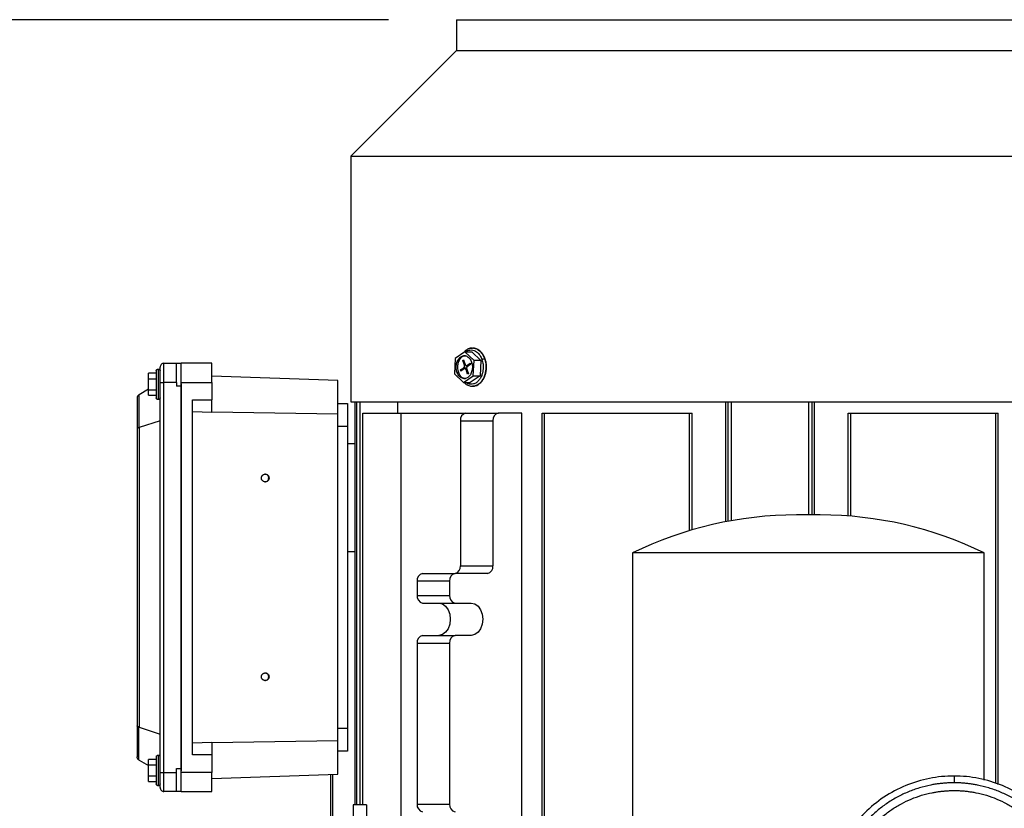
# Model space of a CAD drawing. Header units: inches. Extents: x 3 to 150, y 3 to 116.
# Tile 8 of 58: x 28 to 38, y 70 to 78. Entities that reach past the tile are written whole.
import ezdxf

# ---------------------------------------------------------------- set-up
doc = ezdxf.new("R2010")
doc.units = ezdxf.units.IN
doc.header["$LTSCALE"] = 14
doc.header["$MEASUREMENT"] = 0
doc.layers.add('DIMENSIONS', color=140, linetype='Continuous', lineweight=25)
doc.styles.add('SLDTEXTSTYLE0', font='TXT', dxfattribs={"width": 0.7})
doc.dimstyles.new('SLDDIMSTYLE1', dxfattribs={"dimtxt": 1.189453, "dimasz": 1.82, "dimexe": 0, "dimexo": 0.0625, "dimgap": 0.297363, "dimtad": 0, "dimtih": 1, "dimtoh": 1, "dimrnd": 1e-09, "dimzin": 12, "dimdsep": 46, "dimtxsty": 'SLDTEXTSTYLE0', "dimsah": 1, "dimcen": 0.09, "dimadec": 0, "dimazin": 3, "dimtfac": 1, "dimtofl": 0, "dimtmove": 0, "dimatfit": 3, "dimfxl": 0, "dimfrac": 2, "dimtolj": 1, "dimtzin": 12, "dimarcsym": 0})

# ---------------------------------------------------------------- blocks, each defined once
blk = doc.blocks.new('_D_1')
at = {"layer": 'DIMENSIONS'}
for p, q in [((31.469, 78.21), (20.635, 78.21)), ((22.385, 78.21), (22.385, 67.413)), ((20.123, 65.257), (19.724, 65.257)), ((19.724, 65.257), (19.724, 63.366)), ((24.647, 65.257), (25.047, 65.257)), ((25.047, 65.257), (25.047, 63.366)), ((19.724, 63.366), (20.123, 63.366)), ((25.047, 63.366), (24.647, 63.366)), ((22.385, 50.625), (22.385, 63.1)), ((27.197, 50.625), (20.635, 50.625))]:
    blk.add_line(p, q, dxfattribs=at)
for points in [[(22.385, 78.21), (22.105, 76.39), (22.665, 76.39)], [(22.385, 50.625), (22.665, 52.445), (22.105, 52.445)]]:
    blk.add_solid(points, dxfattribs=at)
at = {"layer": 'DIMENSIONS', "char_height": 1.1667, "attachment_point": 1, "style": 'SLDTEXTSTYLE0'}
for s, insert in [('27.59', (20.123, 67.027)), ('700.7', (20.123, 64.87))]:
    blk.add_mtext(s, dxfattribs=dict(at, insert=insert))

msp = doc.modelspace()

# ---------------------------------------------------------------- linework, layer by layer
for p, q in [((32.169, 78.21), (32.169, 77.893)), ((32.169, 78.21), (38.626, 78.21)), ((32.169, 77.893), (31.082, 76.806)), ((32.169, 77.893), (38.626, 77.893)), ((31.082, 76.806), (31.082, 74.273)), ((31.082, 76.806), (39.712, 76.806)), ((32.155, 74.72), (32.148, 74.561)), ((32.256, 74.79), (32.155, 74.72)), ((32.234, 74.699), (32.242, 74.705)), ((32.251, 74.652), (32.234, 74.699)), ((32.242, 74.705), (32.259, 74.657)), ((32.256, 74.79), (32.326, 74.79)), ((32.35, 74.701), (32.256, 74.79)), ((32.326, 74.79), (32.419, 74.701)), ((32.342, 74.543), (32.35, 74.701)), ((32.419, 74.701), (32.35, 74.701)), ((32.419, 74.701), (32.412, 74.543)), ((29.157, 74.671), (29.287, 74.671)), ((29.287, 74.671), (29.334, 74.671)), ((29.649, 74.671), (29.334, 74.671)), ((32.211, 74.602), (32.245, 74.625)), ((32.215, 74.591), (32.211, 74.602)), ((32.23, 74.602), (32.211, 74.602)), ((32.248, 74.615), (32.215, 74.591)), ((32.245, 74.625), (32.274, 74.625)), ((32.261, 74.652), (32.251, 74.652)), ((32.273, 74.617), (32.254, 74.617)), ((32.283, 74.558), (32.267, 74.606)), ((32.271, 74.646), (32.293, 74.646)), ((32.274, 74.611), (32.291, 74.563)), ((32.277, 74.648), (32.311, 74.671)), ((32.296, 74.648), (32.277, 74.648)), ((32.315, 74.661), (32.281, 74.637)), ((32.311, 74.671), (32.315, 74.661)), ((29, 74.511), (29, 74.568)), ((29.078, 74.568), (29, 74.568)), ((29, 74.397), (29, 74.511)), ((29, 74.511), (29.078, 74.511)), ((30.949, 74.494), (29.649, 74.539)), ((30.949, 74.146), (30.949, 74.494)), ((32.148, 74.561), (32.241, 74.473)), ((32.174, 74.579), (32.188, 74.579)), ((32.241, 74.473), (32.342, 74.543)), ((32.291, 74.563), (32.283, 74.558)), ((32.412, 74.543), (32.311, 74.473)), ((32.342, 74.543), (32.412, 74.543)), ((29, 74.405), (28.901, 74.347)), ((29, 74.397), (29.078, 74.397)), ((29, 74.341), (29, 74.397)), ((29.118, 70.458), (29.118, 74.474)), ((29.157, 70.458), (29.157, 74.474)), ((29.287, 74.474), (29.157, 74.474)), ((29.287, 74.474), (29.287, 74.434)), ((29.334, 74.434), (29.287, 74.434)), ((29.334, 70.458), (29.334, 74.474)), ((29.334, 74.474), (29.649, 74.474)), ((29.334, 74.46), (29.334, 74.434)), ((29.334, 74.434), (29.334, 70.497)), ((29.649, 74.474), (29.649, 74.295)), ((32.241, 74.473), (32.311, 74.473)), ((32.335, 74.435), (32.347, 74.437)), ((28.882, 74.313), (28.882, 73.994)), ((28.9, 74.346), (28.9, 74.007)), ((29, 74.341), (29.078, 74.341)), ((29.452, 70.637), (29.452, 74.295)), ((29.452, 74.295), (29.649, 74.295)), ((29.649, 74.164), (29.649, 74.295)), ((30.949, 74.257), (31.047, 74.257)), ((31.082, 74.273), (39.712, 74.273)), ((31.123, 74.273), (31.123, 70.122)), ((31.142, 70.122), (31.142, 74.273)), ((31.179, 70.122), (31.179, 74.273)), ((31.566, 74.159), (31.566, 74.273)), ((34.941, 73.04), (34.941, 74.273)), ((34.964, 73.044), (34.964, 74.273)), ((35, 73.051), (35, 74.273)), ((35.795, 73.11), (35.795, 74.273)), ((35.83, 73.11), (35.83, 74.273)), ((35.854, 73.11), (35.854, 74.273)), ((29.649, 74.164), (29.452, 74.17)), ((30.949, 74.146), (29.649, 74.167)), ((30.949, 70.786), (30.949, 74.146)), ((31.204, 70.122), (31.204, 74.159)), ((31.204, 74.159), (31.599, 74.159)), ((31.599, 67.761), (31.599, 74.159)), ((31.599, 74.159), (32.266, 74.159)), ((32.266, 74.159), (32.6, 74.159)), ((32.841, 74.159), (32.6, 74.159)), ((32.841, 67.761), (32.841, 74.159)), ((33.05, 67.761), (33.05, 74.159)), ((33.05, 74.159), (33.076, 74.159)), ((33.076, 67.761), (33.076, 74.159)), ((33.076, 74.159), (34.568, 74.159)), ((34.568, 72.948), (34.568, 74.159)), ((34.568, 74.159), (34.594, 74.159)), ((34.594, 72.956), (34.594, 74.159)), ((36.201, 73.099), (36.201, 74.159)), ((36.201, 74.159), (36.227, 74.159)), ((36.227, 73.097), (36.227, 74.159)), ((36.227, 74.159), (37.719, 74.159)), ((37.719, 70.342), (37.719, 74.159)), ((37.719, 74.159), (37.745, 74.159)), ((37.745, 70.334), (37.745, 74.159)), ((28.882, 73.994), (28.882, 70.938)), ((28.9, 74.007), (28.901, 74.008)), ((29.118, 74.08), (28.901, 74.008)), ((28.901, 74.008), (28.901, 70.924)), ((31.047, 74.021), (30.949, 74.021)), ((31.047, 74.021), (31.047, 70.911)), ((32.21, 74.08), (32.544, 74.08)), ((32.21, 74.08), (32.21, 72.586)), ((32.544, 74.08), (32.544, 72.586)), ((31.047, 73.846), (31.123, 73.846)), ((30.236, 73.49), (30.239, 73.49)), ((35.912, 73.11), (35.67, 73.11)), ((31.047, 72.732), (31.123, 72.732)), ((33.98, 72.718), (33.98, 68)), ((37.601, 72.718), (33.98, 72.718)), ((37.601, 70.378), (37.601, 72.718)), ((32.21, 72.586), (32.544, 72.586)), ((31.82, 72.507), (32.154, 72.507)), ((32.488, 72.507), (32.154, 72.507)), ((31.764, 72.429), (32.098, 72.429)), ((31.764, 72.429), (31.764, 72.281)), ((32.098, 72.429), (32.098, 72.281)), ((31.764, 72.281), (32.098, 72.281)), ((31.82, 72.202), (32.154, 72.202)), ((32.154, 72.202), (32.321, 72.202)), ((31.82, 71.868), (32.154, 71.868)), ((32.321, 71.868), (32.154, 71.868)), ((31.764, 71.789), (32.098, 71.789)), ((31.764, 71.789), (31.764, 70.131)), ((32.098, 71.789), (32.098, 70.131)), ((30.236, 71.442), (30.239, 71.442)), ((28.882, 70.938), (28.882, 70.619)), ((28.9, 70.585), (28.9, 70.925)), ((28.901, 70.924), (29.118, 70.852)), ((31.047, 70.911), (30.949, 70.911)), ((29.452, 70.762), (29.649, 70.768)), ((29.649, 70.765), (30.949, 70.786)), ((29.649, 70.768), (29.649, 70.637)), ((30.949, 70.438), (30.949, 70.786)), ((31.047, 70.675), (30.949, 70.675)), ((28.901, 70.585), (29, 70.527)), ((29, 70.535), (29, 70.591)), ((29.078, 70.591), (29, 70.591)), ((29.649, 70.637), (29.452, 70.637)), ((29.649, 70.637), (29.649, 70.458)), ((29, 70.421), (29, 70.535)), ((29, 70.535), (29.078, 70.535)), ((29.157, 70.458), (29.287, 70.458)), ((29.287, 70.458), (29.287, 70.497)), ((29.287, 70.497), (29.334, 70.497)), ((29.334, 70.497), (29.334, 70.472)), ((29.649, 70.458), (29.334, 70.458)), ((29.649, 70.393), (30.949, 70.438)), ((30.873, 70.436), (30.873, 69.719)), ((30.896, 69.73), (30.896, 70.437)), ((29, 70.364), (29, 70.421)), ((29, 70.421), (29.078, 70.421)), ((29, 70.364), (29.078, 70.364)), ((29.287, 70.261), (29.157, 70.261)), ((29.334, 70.261), (29.287, 70.261)), ((29.334, 70.261), (29.649, 70.261)), ((31.244, 70.122), (31.106, 70.122)), ((31.764, 70.131), (32.098, 70.131))]:
    msp.add_line(p, q)
at = {"flags": 128}
for points in [[(31.987, 72.202), (32.024, 72.194), (32.057, 72.17), (32.083, 72.133), (32.1, 72.087), (32.105, 72.035), (32.1, 71.983), (32.083, 71.937), (32.057, 71.9), (32.024, 71.876), (31.987, 71.868)], [(32.321, 72.202), (32.358, 72.194), (32.391, 72.17), (32.417, 72.133), (32.434, 72.087), (32.439, 72.035), (32.434, 71.983), (32.417, 71.937), (32.391, 71.9), (32.358, 71.876), (32.321, 71.868)]]:
    msp.add_lwpolyline(points, dxfattribs=at)
for centre, radius, start, end in [((32.279, 74.09), 0.0703, 101.4218, 188.0495), ((32.613, 74.09), 0.0703, 101.4218, 188.0495), ((35.67, 69.264), 3.845, 90, 116.0669), ((35.912, 69.264), 3.845, 63.9331, 90), ((32.14, 72.576), 0.0703, 281.4218, 8.0495), ((32.474, 72.576), 0.0703, 281.4218, 8.0495), ((31.834, 72.438), 0.0703, 101.4218, 188.0495), ((32.168, 72.438), 0.0703, 101.4218, 188.0495), ((31.834, 72.271), 0.0703, 171.9505, 258.5782), ((32.168, 72.271), 0.0703, 171.9505, 258.5782), ((31.834, 71.799), 0.0703, 101.4218, 188.0495), ((32.168, 71.799), 0.0703, 101.4218, 188.0495), ((31.834, 70.121), 0.0703, 171.9505, 258.5782), ((32.168, 70.121), 0.0703, 171.9505, 258.5782)]:
    msp.add_arc(centre, radius, start, end)
for points, knots in [([(32.329, 74.827), (32.325, 74.827), (32.309, 74.828), (32.282, 74.818), (32.263, 74.803), (32.254, 74.796)], [0, 0, 0, 0, 0.1469852, 0.6007278, 1, 1, 1, 1]), ([(32.329, 74.827), (32.325, 74.827), (32.309, 74.828), (32.282, 74.818), (32.263, 74.803), (32.254, 74.796)], [0, 0, 0, 0, 0.146985, 0.600728, 1, 1, 1, 1]), ([(32.263, 74.79), (32.263, 74.79), (32.272, 74.798), (32.292, 74.806), (32.322, 74.81), (32.35, 74.804), (32.381, 74.787), (32.411, 74.756), (32.425, 74.724), (32.431, 74.709)], [0, 0, 0, 0, 0.002017, 0.160127, 0.313515, 0.458255, 0.591699, 0.819728, 1, 1, 1, 1]), ([(32.297, 74.821), (32.299, 74.822), (32.31, 74.827), (32.321, 74.827), (32.329, 74.827)], [0, 0, 0, 0, 0.207612, 1, 1, 1, 1]), ([(32.329, 74.827), (32.332, 74.828), (32.345, 74.83), (32.368, 74.823), (32.402, 74.805), (32.435, 74.77), (32.451, 74.734), (32.457, 74.718)], [0, 0, 0, 0, 0.049288, 0.249738, 0.434544, 0.750341, 1, 1, 1, 1]), ([(32.463, 74.715), (32.458, 74.727), (32.449, 74.754), (32.424, 74.787), (32.392, 74.813), (32.363, 74.826), (32.346, 74.826), (32.341, 74.826)], [0, 0, 0, 0, 0.189262, 0.43362, 0.677752, 0.918505, 1, 1, 1, 1]), ([(32.174, 74.579), (32.169, 74.593), (32.166, 74.608), (32.165, 74.639), (32.166, 74.655), (32.173, 74.684), (32.179, 74.698), (32.193, 74.721), (32.202, 74.731), (32.222, 74.744), (32.233, 74.748), (32.254, 74.75), (32.265, 74.748), (32.286, 74.738), (32.296, 74.73), (32.312, 74.71), (32.319, 74.697), (32.324, 74.683)], [0, 0, 0, 0, 0.125, 0.125, 0.25, 0.25, 0.375, 0.375, 0.5, 0.5, 0.625, 0.625, 0.75, 0.75, 0.875, 0.875, 1, 1, 1, 1]), ([(32.263, 74.748), (32.261, 74.749), (32.248, 74.751), (32.225, 74.739), (32.198, 74.712), (32.182, 74.671), (32.177, 74.623), (32.184, 74.594), (32.188, 74.579)], [0, 0, 0, 0, 0.031044, 0.224836, 0.418627, 0.612418, 0.806209, 1, 1, 1, 1]), ([(32.431, 74.709), (32.435, 74.694), (32.445, 74.658), (32.444, 74.606), (32.435, 74.561), (32.421, 74.526), (32.4, 74.495), (32.374, 74.471), (32.345, 74.456), (32.315, 74.453), (32.287, 74.458), (32.271, 74.468), (32.263, 74.473)], [0, 0, 0, 0, 0.114191, 0.258632, 0.343159, 0.434843, 0.532004, 0.632156, 0.732308, 0.829469, 0.921153, 1, 1, 1, 1]), ([(32.457, 74.718), (32.462, 74.701), (32.473, 74.661), (32.472, 74.604), (32.461, 74.554), (32.446, 74.514), (32.423, 74.48), (32.394, 74.453), (32.364, 74.437), (32.344, 74.436), (32.335, 74.435)], [0, 0, 0, 0, 0.141187, 0.319776, 0.424287, 0.537645, 0.657777, 0.781606, 0.905435, 1, 1, 1, 1]), ([(32.431, 74.709), (32.432, 74.71), (32.434, 74.711), (32.439, 74.714), (32.441, 74.715), (32.446, 74.716), (32.449, 74.717), (32.454, 74.718), (32.456, 74.718), (32.457, 74.718)], [0, 0, 0, 0, 0.25, 0.25, 0.5, 0.5, 0.75, 0.75, 1, 1, 1, 1]), ([(32.457, 74.718), (32.459, 74.718), (32.461, 74.718), (32.463, 74.717), (32.463, 74.716), (32.463, 74.716)], [0, 0, 0, 0, 0.492321, 0.757346, 1, 1, 1, 1]), ([(32.477, 74.631), (32.477, 74.64), (32.476, 74.665), (32.472, 74.695), (32.464, 74.712), (32.463, 74.715)], [0, 0, 0, 0, 0.30282, 0.872664, 1, 1, 1, 1]), ([(29.078, 74.592), (29.078, 74.594), (29.079, 74.597), (29.081, 74.602), (29.082, 74.604), (29.086, 74.608), (29.088, 74.609), (29.093, 74.611), (29.096, 74.612), (29.098, 74.612)], [0, 0, 0, 0, 0.25, 0.25, 0.5, 0.5, 0.75, 0.75, 1, 1, 1, 1]), ([(29.078, 74.592), (29.078, 74.592), (29.078, 74.591), (29.078, 74.582), (29.078, 74.575), (29.078, 74.559), (29.078, 74.552), (29.078, 74.537), (29.078, 74.529), (29.078, 74.509), (29.078, 74.499), (29.078, 74.477), (29.078, 74.466), (29.078, 74.443), (29.078, 74.431), (29.078, 74.409), (29.078, 74.399), (29.078, 74.38), (29.078, 74.371), (29.078, 74.356), (29.078, 74.349), (29.078, 74.333), (29.078, 74.326), (29.078, 74.318), (29.078, 74.316), (29.078, 74.316)], [0, 0, 0, 0, 0.125, 0.125, 0.25, 0.25, 0.3125, 0.3125, 0.375, 0.375, 0.4375, 0.4375, 0.5, 0.5, 0.5625, 0.5625, 0.625, 0.625, 0.6875, 0.6875, 0.75, 0.75, 0.875, 0.875, 1, 1, 1, 1]), ([(29.098, 74.612), (29.098, 74.612), (29.098, 74.61), (29.098, 74.601), (29.098, 74.593), (29.098, 74.574), (29.098, 74.566), (29.098, 74.549), (29.098, 74.539), (29.098, 74.517), (29.098, 74.505), (29.098, 74.48), (29.098, 74.467), (29.098, 74.441), (29.098, 74.428), (29.098, 74.403), (29.098, 74.391), (29.098, 74.369), (29.098, 74.359), (29.098, 74.342), (29.098, 74.334), (29.098, 74.316), (29.098, 74.308), (29.098, 74.298), (29.098, 74.297), (29.098, 74.297)], [0, 0, 0, 0, 0.125, 0.125, 0.25, 0.25, 0.3125, 0.3125, 0.375, 0.375, 0.4375, 0.4375, 0.5, 0.5, 0.5625, 0.5625, 0.625, 0.625, 0.6875, 0.6875, 0.75, 0.75, 0.875, 0.875, 1, 1, 1, 1]), ([(29.098, 74.612), (29.1, 74.612), (29.103, 74.611), (29.108, 74.609), (29.11, 74.608), (29.114, 74.604), (29.116, 74.602), (29.117, 74.597), (29.118, 74.594), (29.118, 74.592)], [0, 0, 0, 0, 0.25, 0.25, 0.5, 0.5, 0.75, 0.75, 1, 1, 1, 1]), ([(29.157, 74.671), (29.153, 74.671), (29.148, 74.67), (29.138, 74.666), (29.133, 74.663), (29.126, 74.655), (29.123, 74.651), (29.119, 74.641), (29.118, 74.636), (29.118, 74.631)], [0, 0, 0, 0, 0.25, 0.25, 0.5, 0.5, 0.75, 0.75, 1, 1, 1, 1]), ([(29.118, 74.474), (29.118, 74.476), (29.118, 74.481), (29.118, 74.489), (29.118, 74.496), (29.118, 74.503), (29.118, 74.511), (29.118, 74.518), (29.118, 74.525), (29.118, 74.534), (29.118, 74.546), (29.118, 74.56), (29.118, 74.573), (29.118, 74.585), (29.118, 74.596), (29.118, 74.606), (29.118, 74.614), (29.118, 74.62), (29.118, 74.625), (29.118, 74.629), (29.118, 74.631), (29.118, 74.631), (29.118, 74.631)], [0, 0, 0, 0, 0.030224, 0.060252, 0.09015, 0.119985, 0.149824, 0.179737, 0.209788, 0.240046, 0.304279, 0.36867, 0.434267, 0.500031, 0.565627, 0.631392, 0.695618, 0.760017, 0.820249, 0.879964, 0.939701, 1, 1, 1, 1]), ([(29.157, 74.474), (29.157, 74.497), (29.157, 74.522), (29.157, 74.558), (29.157, 74.57), (29.157, 74.593), (29.157, 74.603), (29.157, 74.623), (29.157, 74.631), (29.157, 74.646), (29.157, 74.652), (29.157, 74.666), (29.157, 74.671), (29.157, 74.671)], [0, 0, 0, 0, 0.25, 0.25, 0.375, 0.375, 0.5, 0.5, 0.625, 0.625, 0.75, 0.75, 1, 1, 1, 1]), ([(29.287, 74.474), (29.287, 74.5), (29.287, 74.525), (29.287, 74.573), (29.287, 74.595), (29.287, 74.631), (29.287, 74.646), (29.287, 74.666), (29.287, 74.671), (29.287, 74.671)], [0, 0, 0, 0, 0.25, 0.25, 0.5, 0.5, 0.75, 0.75, 1, 1, 1, 1]), ([(29.334, 74.474), (29.334, 74.476), (29.334, 74.482), (29.334, 74.489), (29.334, 74.497), (29.334, 74.505), (29.334, 74.516), (29.334, 74.531), (29.334, 74.549), (29.334, 74.567), (29.334, 74.589), (29.334, 74.614), (29.334, 74.634), (29.334, 74.648), (29.334, 74.656), (29.334, 74.663), (29.334, 74.667), (29.334, 74.669), (29.334, 74.67), (29.334, 74.671), (29.334, 74.671)], [0, 0, 0, 0, 0.025042, 0.050031, 0.075006, 0.100007, 0.125071, 0.18755, 0.2501, 0.31258, 0.375129, 0.500007, 0.624885, 0.687364, 0.749914, 0.812393, 0.874943, 0.916643, 0.958269, 1, 1, 1, 1]), ([(29.649, 74.474), (29.649, 74.5), (29.649, 74.525), (29.649, 74.573), (29.649, 74.595), (29.649, 74.631), (29.649, 74.646), (29.649, 74.666), (29.649, 74.671), (29.649, 74.671)], [0, 0, 0, 0, 0.25, 0.25, 0.5, 0.5, 0.75, 0.75, 1, 1, 1, 1]), ([(32.324, 74.683), (32.329, 74.669), (32.331, 74.654), (32.333, 74.623), (32.331, 74.608), (32.324, 74.579), (32.319, 74.565), (32.304, 74.542), (32.295, 74.532), (32.276, 74.518), (32.265, 74.514), (32.243, 74.512), (32.232, 74.515), (32.211, 74.525), (32.202, 74.532), (32.185, 74.553), (32.179, 74.565), (32.174, 74.579)], [0, 0, 0, 0, 0.125, 0.125, 0.25, 0.25, 0.375, 0.375, 0.5, 0.5, 0.625, 0.625, 0.75, 0.75, 0.875, 0.875, 1, 1, 1, 1]), ([(32.245, 74.625), (32.245, 74.626), (32.246, 74.627), (32.248, 74.628), (32.249, 74.63), (32.251, 74.633), (32.252, 74.637), (32.252, 74.64), (32.252, 74.644), (32.252, 74.648), (32.251, 74.651), (32.251, 74.652)], [0, 0, 0, 0, 0.083469, 0.166375, 0.25016, 0.374777, 0.500105, 0.624721, 0.750049, 0.874847, 1, 1, 1, 1]), ([(32.267, 74.606), (32.267, 74.607), (32.266, 74.608), (32.265, 74.61), (32.263, 74.612), (32.261, 74.614), (32.259, 74.616), (32.256, 74.617), (32.254, 74.617), (32.251, 74.616), (32.249, 74.615), (32.248, 74.615)], [0, 0, 0, 0, 0.083469, 0.166375, 0.25016, 0.374777, 0.500105, 0.624721, 0.750049, 0.874847, 1, 1, 1, 1]), ([(32.259, 74.657), (32.259, 74.656), (32.259, 74.655), (32.26, 74.653), (32.262, 74.65), (32.264, 74.648), (32.266, 74.647), (32.269, 74.646), (32.272, 74.646), (32.275, 74.646), (32.276, 74.647), (32.277, 74.648)], [0, 0, 0, 0, 0.083469, 0.166375, 0.25016, 0.374777, 0.500105, 0.624721, 0.750049, 0.874847, 1, 1, 1, 1]), ([(32.281, 74.637), (32.28, 74.637), (32.279, 74.636), (32.278, 74.635), (32.276, 74.632), (32.275, 74.63), (32.274, 74.626), (32.273, 74.622), (32.273, 74.618), (32.273, 74.615), (32.274, 74.612), (32.274, 74.611)], [0, 0, 0, 0, 0.083469, 0.166375, 0.25016, 0.374777, 0.500105, 0.624721, 0.750049, 0.874847, 1, 1, 1, 1]), ([(32.335, 74.435), (32.347, 74.436), (32.37, 74.439), (32.404, 74.458), (32.433, 74.486), (32.456, 74.524), (32.472, 74.57), (32.477, 74.606), (32.477, 74.627), (32.477, 74.631)], [0, 0, 0, 0, 0.1497764, 0.306993, 0.4663625, 0.6288721, 0.7932621, 0.958225, 1, 1, 1, 1]), ([(32.471, 74.576), (32.474, 74.59), (32.477, 74.609), (32.477, 74.627), (32.477, 74.631)], [0, 0, 0, 0, 0.775243, 1, 1, 1, 1]), ([(32.188, 74.579), (32.194, 74.566), (32.206, 74.54), (32.234, 74.517), (32.254, 74.515), (32.263, 74.514)], [0, 0, 0, 0, 0.3521369, 0.7042739, 1, 1, 1, 1]), ([(32.363, 74.44), (32.365, 74.44), (32.38, 74.442), (32.404, 74.458), (32.433, 74.486), (32.456, 74.525), (32.468, 74.556), (32.471, 74.574), (32.471, 74.576)], [0, 0, 0, 0, 0.037857, 0.265543, 0.496348, 0.7317, 0.969775, 1, 1, 1, 1]), ([(29.118, 74.316), (29.118, 74.317), (29.118, 74.32), (29.118, 74.339), (29.118, 74.363), (29.118, 74.389), (29.118, 74.42), (29.118, 74.454), (29.118, 74.477), (29.118, 74.488)], [0, 0, 0, 0, 0.156218, 0.353821, 0.469459, 0.594886, 0.727808, 0.864821, 1, 1, 1, 1]), ([(29.118, 74.474), (29.118, 74.474), (29.119, 74.474), (29.123, 74.474), (29.126, 74.474), (29.133, 74.474), (29.138, 74.474), (29.148, 74.474), (29.153, 74.474), (29.157, 74.474)], [0, 0, 0, 0, 0.25, 0.25, 0.5, 0.5, 0.75, 0.75, 1, 1, 1, 1]), ([(32.248, 74.473), (32.252, 74.468), (32.266, 74.453), (32.295, 74.44), (32.321, 74.432), (32.334, 74.435), (32.335, 74.435)], [0, 0, 0, 0, 0.171761, 0.580106, 0.979371, 1, 1, 1, 1]), ([(28.9, 74.346), (28.899, 74.346), (28.897, 74.344), (28.894, 74.342), (28.891, 74.339), (28.889, 74.336), (28.886, 74.332), (28.884, 74.327), (28.882, 74.321), (28.882, 74.316), (28.882, 74.313)], [0, 0, 0, 0, 0.090051, 0.184292, 0.282795, 0.385623, 0.492831, 0.624137, 0.793199, 1, 1, 1, 1]), ([(29.098, 74.297), (29.096, 74.297), (29.093, 74.297), (29.088, 74.299), (29.086, 74.301), (29.082, 74.304), (29.081, 74.307), (29.079, 74.312), (29.078, 74.314), (29.078, 74.316)], [0, 0, 0, 0, 0.25, 0.25, 0.5, 0.5, 0.75, 0.75, 1, 1, 1, 1]), ([(29.118, 74.316), (29.118, 74.314), (29.117, 74.312), (29.116, 74.307), (29.114, 74.304), (29.11, 74.301), (29.108, 74.299), (29.103, 74.297), (29.1, 74.297), (29.098, 74.297)], [0, 0, 0, 0, 0.25, 0.25, 0.5, 0.5, 0.75, 0.75, 1, 1, 1, 1]), ([(31.047, 74.257), (31.047, 74.257), (31.047, 74.257), (31.047, 74.257), (31.047, 74.256), (31.047, 74.254), (31.047, 74.252), (31.047, 74.248), (31.047, 74.24), (31.047, 74.23), (31.047, 74.214), (31.047, 74.189), (31.047, 74.159), (31.047, 74.133), (31.047, 74.112), (31.047, 74.09), (31.047, 74.07), (31.047, 74.052), (31.047, 74.037), (31.047, 74.026), (31.047, 74.021)], [0, 0, 0, 0, 0.025044, 0.050034, 0.075009, 0.100009, 0.125071, 0.187556, 0.2501, 0.312585, 0.375129, 0.500007, 0.624885, 0.68737, 0.749914, 0.812399, 0.874943, 0.916645, 0.958271, 1, 1, 1, 1]), ([(28.9, 74.007), (28.899, 74.007), (28.897, 74.007), (28.894, 74.006), (28.891, 74.004), (28.889, 74.003), (28.886, 74.001), (28.884, 73.999), (28.882, 73.997), (28.882, 73.995), (28.882, 73.994)], [0, 0, 0, 0, 0.090051, 0.184292, 0.282795, 0.385623, 0.492831, 0.624137, 0.793199, 1, 1, 1, 1]), ([(30.161, 73.49), (30.161, 73.491), (30.161, 73.493), (30.161, 73.497), (30.162, 73.501), (30.164, 73.506), (30.167, 73.512), (30.172, 73.518), (30.178, 73.523), (30.187, 73.527), (30.2, 73.53), (30.213, 73.527), (30.222, 73.523), (30.228, 73.518), (30.233, 73.512), (30.237, 73.505), (30.239, 73.497), (30.239, 73.492), (30.239, 73.49)], [0, 0, 0, 0, 0.0314404, 0.0625976, 0.0937773, 0.1252841, 0.1877624, 0.2504188, 0.3128971, 0.3755535, 0.5000738, 0.6245942, 0.6870725, 0.7497289, 0.8122072, 0.8748636, 0.9373873, 1, 1, 1, 1]), ([(30.239, 73.49), (30.239, 73.488), (30.239, 73.486), (30.239, 73.482), (30.238, 73.478), (30.236, 73.473), (30.233, 73.468), (30.228, 73.462), (30.222, 73.457), (30.213, 73.452), (30.2, 73.449), (30.187, 73.452), (30.178, 73.457), (30.172, 73.462), (30.167, 73.468), (30.163, 73.474), (30.161, 73.482), (30.161, 73.487), (30.161, 73.49)], [0, 0, 0, 0, 0.03144, 0.062598, 0.093777, 0.125284, 0.187762, 0.250419, 0.312897, 0.375553, 0.500074, 0.624594, 0.687072, 0.749729, 0.812207, 0.874864, 0.937387, 1, 1, 1, 1]), ([(30.236, 73.49), (30.236, 73.5), (30.232, 73.51), (30.217, 73.525), (30.207, 73.529), (30.197, 73.529)], [0, 0, 0, 0, 0.5, 0.5, 1, 1, 1, 1]), ([(30.197, 73.45), (30.207, 73.45), (30.217, 73.454), (30.232, 73.469), (30.236, 73.479), (30.236, 73.49)], [0, 0, 0, 0, 0.5, 0.5, 1, 1, 1, 1]), ([(30.161, 71.442), (30.161, 71.444), (30.161, 71.446), (30.161, 71.45), (30.162, 71.454), (30.164, 71.459), (30.167, 71.464), (30.172, 71.47), (30.178, 71.475), (30.187, 71.48), (30.2, 71.483), (30.213, 71.48), (30.222, 71.475), (30.228, 71.47), (30.233, 71.464), (30.237, 71.458), (30.239, 71.45), (30.239, 71.445), (30.239, 71.442)], [0, 0, 0, 0, 0.03144, 0.062598, 0.093777, 0.125284, 0.187762, 0.250419, 0.312897, 0.375553, 0.500074, 0.624594, 0.687072, 0.749729, 0.812207, 0.874864, 0.937387, 1, 1, 1, 1]), ([(30.236, 71.442), (30.236, 71.453), (30.232, 71.463), (30.217, 71.477), (30.207, 71.482), (30.197, 71.482)], [0, 0, 0, 0, 0.5, 0.5, 1, 1, 1, 1]), ([(30.239, 71.442), (30.239, 71.441), (30.239, 71.438), (30.239, 71.435), (30.238, 71.431), (30.236, 71.426), (30.233, 71.42), (30.228, 71.414), (30.222, 71.409), (30.213, 71.405), (30.2, 71.402), (30.187, 71.405), (30.178, 71.409), (30.172, 71.414), (30.167, 71.42), (30.163, 71.427), (30.161, 71.435), (30.161, 71.44), (30.161, 71.442)], [0, 0, 0, 0, 0.03144, 0.062598, 0.093777, 0.125284, 0.187762, 0.250419, 0.312897, 0.375553, 0.500074, 0.624594, 0.687072, 0.749729, 0.812207, 0.874864, 0.937387, 1, 1, 1, 1]), ([(30.197, 71.403), (30.207, 71.403), (30.217, 71.407), (30.232, 71.422), (30.236, 71.432), (30.236, 71.442)], [0, 0, 0, 0, 0.5, 0.5, 1, 1, 1, 1]), ([(28.9, 70.925), (28.899, 70.925), (28.897, 70.925), (28.894, 70.926), (28.891, 70.928), (28.889, 70.929), (28.886, 70.931), (28.884, 70.932), (28.882, 70.935), (28.882, 70.937), (28.882, 70.938)], [0, 0, 0, 0, 0.090051, 0.184292, 0.282795, 0.385623, 0.492831, 0.624137, 0.793199, 1, 1, 1, 1]), ([(31.047, 70.911), (31.047, 70.908), (31.047, 70.902), (31.047, 70.892), (31.047, 70.883), (31.047, 70.874), (31.047, 70.86), (31.047, 70.842), (31.047, 70.82), (31.047, 70.799), (31.047, 70.773), (31.047, 70.743), (31.047, 70.718), (31.047, 70.702), (31.047, 70.692), (31.047, 70.684), (31.047, 70.679), (31.047, 70.677), (31.047, 70.675), (31.047, 70.675), (31.047, 70.675)], [0, 0, 0, 0, 0.025044, 0.050034, 0.075009, 0.100009, 0.125071, 0.187556, 0.2501, 0.312585, 0.375129, 0.500007, 0.624885, 0.68737, 0.749914, 0.812399, 0.874943, 0.916645, 0.958271, 1, 1, 1, 1]), ([(28.9, 70.585), (28.899, 70.586), (28.897, 70.588), (28.894, 70.59), (28.891, 70.593), (28.889, 70.596), (28.886, 70.6), (28.884, 70.605), (28.882, 70.611), (28.882, 70.616), (28.882, 70.619)], [0, 0, 0, 0, 0.090051, 0.184292, 0.282795, 0.385623, 0.492831, 0.624137, 0.793199, 1, 1, 1, 1]), ([(29.078, 70.616), (29.078, 70.618), (29.079, 70.62), (29.081, 70.625), (29.082, 70.628), (29.086, 70.631), (29.088, 70.633), (29.093, 70.635), (29.096, 70.635), (29.098, 70.635)], [0, 0, 0, 0, 0.25, 0.25, 0.5, 0.5, 0.75, 0.75, 1, 1, 1, 1]), ([(29.078, 70.616), (29.078, 70.616), (29.078, 70.614), (29.078, 70.606), (29.078, 70.599), (29.078, 70.583), (29.078, 70.576), (29.078, 70.561), (29.078, 70.552), (29.078, 70.533), (29.078, 70.523), (29.078, 70.501), (29.078, 70.489), (29.078, 70.466), (29.078, 70.455), (29.078, 70.433), (29.078, 70.422), (29.078, 70.403), (29.078, 70.395), (29.078, 70.38), (29.078, 70.373), (29.078, 70.357), (29.078, 70.35), (29.078, 70.341), (29.078, 70.34), (29.078, 70.34)], [0, 0, 0, 0, 0.125, 0.125, 0.25, 0.25, 0.3125, 0.3125, 0.375, 0.375, 0.4375, 0.4375, 0.5, 0.5, 0.5625, 0.5625, 0.625, 0.625, 0.6875, 0.6875, 0.75, 0.75, 0.875, 0.875, 1, 1, 1, 1]), ([(29.098, 70.635), (29.098, 70.635), (29.098, 70.634), (29.098, 70.624), (29.098, 70.616), (29.098, 70.597), (29.098, 70.59), (29.098, 70.573), (29.098, 70.563), (29.098, 70.541), (29.098, 70.529), (29.098, 70.504), (29.098, 70.491), (29.098, 70.465), (29.098, 70.452), (29.098, 70.427), (29.098, 70.415), (29.098, 70.393), (29.098, 70.383), (29.098, 70.366), (29.098, 70.358), (29.098, 70.339), (29.098, 70.331), (29.098, 70.322), (29.098, 70.32), (29.098, 70.32)], [0, 0, 0, 0, 0.125, 0.125, 0.25, 0.25, 0.3125, 0.3125, 0.375, 0.375, 0.4375, 0.4375, 0.5, 0.5, 0.5625, 0.5625, 0.625, 0.625, 0.6875, 0.6875, 0.75, 0.75, 0.875, 0.875, 1, 1, 1, 1]), ([(29.098, 70.635), (29.1, 70.635), (29.103, 70.635), (29.108, 70.633), (29.11, 70.631), (29.114, 70.628), (29.116, 70.625), (29.117, 70.62), (29.118, 70.618), (29.118, 70.616)], [0, 0, 0, 0, 0.25, 0.25, 0.5, 0.5, 0.75, 0.75, 1, 1, 1, 1]), ([(29.118, 70.34), (29.118, 70.34), (29.118, 70.341), (29.118, 70.35), (29.118, 70.357), (29.118, 70.373), (29.118, 70.38), (29.118, 70.395), (29.118, 70.403), (29.118, 70.422), (29.118, 70.433), (29.118, 70.455), (29.118, 70.466), (29.118, 70.489), (29.118, 70.501), (29.118, 70.523), (29.118, 70.533), (29.118, 70.552), (29.118, 70.561), (29.118, 70.576), (29.118, 70.583), (29.118, 70.599), (29.118, 70.606), (29.118, 70.614), (29.118, 70.616), (29.118, 70.616)], [0, 0, 0, 0, 0.125, 0.125, 0.25, 0.25, 0.3125, 0.3125, 0.375, 0.375, 0.4375, 0.4375, 0.5, 0.5, 0.5625, 0.5625, 0.625, 0.625, 0.6875, 0.6875, 0.75, 0.75, 0.875, 0.875, 1, 1, 1, 1]), ([(29.118, 70.458), (29.118, 70.458), (29.122, 70.458), (29.137, 70.458), (29.147, 70.458), (29.157, 70.458)], [0, 0, 0, 0, 0.5, 0.5, 1, 1, 1, 1]), ([(29.118, 70.301), (29.118, 70.301), (29.118, 70.301), (29.118, 70.301), (29.118, 70.302), (29.118, 70.303), (29.118, 70.305), (29.118, 70.307), (29.118, 70.309), (29.118, 70.313), (29.118, 70.318), (29.118, 70.326), (29.118, 70.336), (29.118, 70.347), (29.118, 70.359), (29.118, 70.372), (29.118, 70.386), (29.118, 70.4), (29.118, 70.414), (29.118, 70.429), (29.118, 70.443), (29.118, 70.453), (29.118, 70.458)], [0, 0, 0, 0, 0.030224, 0.060252, 0.09015, 0.119985, 0.149824, 0.179737, 0.209788, 0.240046, 0.304279, 0.36867, 0.434267, 0.500031, 0.565627, 0.631392, 0.695618, 0.760017, 0.820249, 0.879964, 0.939701, 1, 1, 1, 1]), ([(29.157, 70.261), (29.157, 70.261), (29.157, 70.265), (29.157, 70.28), (29.157, 70.286), (29.157, 70.301), (29.157, 70.309), (29.157, 70.329), (29.157, 70.339), (29.157, 70.362), (29.157, 70.374), (29.157, 70.41), (29.157, 70.435), (29.157, 70.458)], [0, 0, 0, 0, 0.25, 0.25, 0.375, 0.375, 0.5, 0.5, 0.625, 0.625, 0.75, 0.75, 1, 1, 1, 1]), ([(29.287, 70.261), (29.287, 70.261), (29.287, 70.266), (29.287, 70.286), (29.287, 70.301), (29.287, 70.337), (29.287, 70.359), (29.287, 70.407), (29.287, 70.432), (29.287, 70.458)], [0, 0, 0, 0, 0.25, 0.25, 0.5, 0.5, 0.75, 0.75, 1, 1, 1, 1]), ([(29.334, 70.261), (29.334, 70.261), (29.334, 70.261), (29.334, 70.262), (29.334, 70.263), (29.334, 70.264), (29.334, 70.266), (29.334, 70.269), (29.334, 70.276), (29.334, 70.284), (29.334, 70.297), (29.334, 70.318), (29.334, 70.343), (29.334, 70.365), (29.334, 70.383), (29.334, 70.401), (29.334, 70.418), (29.334, 70.432), (29.334, 70.445), (29.334, 70.454), (29.334, 70.458)], [0, 0, 0, 0, 0.025042, 0.050031, 0.075006, 0.100007, 0.125071, 0.18755, 0.2501, 0.31258, 0.375129, 0.500007, 0.624885, 0.687364, 0.749914, 0.812393, 0.874943, 0.916643, 0.958269, 1, 1, 1, 1]), ([(29.649, 70.261), (29.649, 70.261), (29.649, 70.266), (29.649, 70.286), (29.649, 70.301), (29.649, 70.337), (29.649, 70.359), (29.649, 70.407), (29.649, 70.432), (29.649, 70.458)], [0, 0, 0, 0, 0.25, 0.25, 0.5, 0.5, 0.75, 0.75, 1, 1, 1, 1]), ([(29.098, 70.32), (29.096, 70.32), (29.093, 70.321), (29.088, 70.323), (29.086, 70.324), (29.082, 70.328), (29.081, 70.33), (29.079, 70.335), (29.078, 70.338), (29.078, 70.34)], [0, 0, 0, 0, 0.25, 0.25, 0.5, 0.5, 0.75, 0.75, 1, 1, 1, 1]), ([(29.118, 70.34), (29.118, 70.338), (29.117, 70.335), (29.116, 70.33), (29.114, 70.328), (29.11, 70.324), (29.108, 70.323), (29.103, 70.321), (29.1, 70.32), (29.098, 70.32)], [0, 0, 0, 0, 0.25, 0.25, 0.5, 0.5, 0.75, 0.75, 1, 1, 1, 1]), ([(37.29, 70.42), (37.205, 70.42), (37.12, 70.412), (36.953, 70.379), (36.871, 70.354), (36.714, 70.289), (36.639, 70.249), (36.497, 70.154), (36.431, 70.1), (36.311, 69.979), (36.257, 69.913), (36.162, 69.772), (36.122, 69.696), (36.057, 69.539), (36.032, 69.457), (35.999, 69.291), (35.99, 69.205), (35.99, 69.035), (35.999, 68.95), (36.032, 68.783), (36.057, 68.702), (36.122, 68.544), (36.162, 68.469), (36.257, 68.327), (36.311, 68.261), (36.431, 68.141), (36.497, 68.087), (36.639, 67.992), (36.714, 67.952), (36.871, 67.887), (36.953, 67.862), (37.12, 67.829), (37.205, 67.82), (37.29, 67.82)], [0, 0, 0, 0, 0.0625, 0.0625, 0.125, 0.125, 0.1875, 0.1875, 0.25, 0.25, 0.3125, 0.3125, 0.375, 0.375, 0.4375, 0.4375, 0.5, 0.5, 0.5625, 0.5625, 0.625, 0.625, 0.6875, 0.6875, 0.75, 0.75, 0.8125, 0.8125, 0.875, 0.875, 0.9375, 0.9375, 1, 1, 1, 1]), ([(37.29, 70.35), (37.283, 70.35), (37.268, 70.35), (37.246, 70.35), (37.224, 70.349), (37.203, 70.347), (37.181, 70.346), (37.159, 70.343), (37.137, 70.341), (37.115, 70.338), (37.094, 70.335), (37.072, 70.331), (37.018, 70.321), (36.933, 70.299), (36.819, 70.259), (36.71, 70.207), (36.606, 70.145), (36.509, 70.073), (36.419, 69.992), (36.338, 69.902), (36.266, 69.805), (36.204, 69.701), (36.152, 69.592), (36.111, 69.478), (36.082, 69.361), (36.064, 69.241), (36.058, 69.12), (36.064, 69), (36.082, 68.88), (36.111, 68.763), (36.152, 68.649), (36.204, 68.54), (36.266, 68.436), (36.338, 68.339), (36.419, 68.249), (36.509, 68.168), (36.606, 68.096), (36.71, 68.034), (36.819, 67.982), (36.933, 67.941), (37.024, 67.919), (37.09, 67.907), (37.13, 67.901), (37.17, 67.896), (37.21, 67.893), (37.25, 67.891), (37.277, 67.891), (37.29, 67.89)], [0, 0, 0, 0, 0.005697, 0.011386, 0.017068, 0.022746, 0.028422, 0.034097, 0.039772, 0.045451, 0.051134, 0.056824, 0.062521, 0.093767, 0.125018, 0.156264, 0.187516, 0.218761, 0.250013, 0.281258, 0.31251, 0.343755, 0.375007, 0.406253, 0.437504, 0.46875, 0.500001, 0.531247, 0.562498, 0.593744, 0.624995, 0.656241, 0.687492, 0.718738, 0.749989, 0.781235, 0.812486, 0.843732, 0.874983, 0.906229, 0.937481, 0.947918, 0.958334, 0.968739, 0.979144, 0.989561, 1, 1, 1, 1]), ([(37.29, 67.82), (37.375, 67.82), (37.461, 67.829), (37.627, 67.862), (37.709, 67.887), (37.866, 67.952), (37.942, 67.992), (38.083, 68.087), (38.149, 68.141), (38.27, 68.261), (38.324, 68.327), (38.419, 68.469), (38.459, 68.544), (38.524, 68.702), (38.549, 68.783), (38.582, 68.95), (38.59, 69.035), (38.59, 69.205), (38.582, 69.291), (38.549, 69.457), (38.524, 69.539), (38.459, 69.696), (38.419, 69.772), (38.324, 69.913), (38.27, 69.979), (38.149, 70.1), (38.083, 70.154), (37.942, 70.249), (37.866, 70.289), (37.709, 70.354), (37.627, 70.379), (37.461, 70.412), (37.375, 70.42), (37.29, 70.42)], [0, 0, 0, 0, 0.0625, 0.0625, 0.125, 0.125, 0.1875, 0.1875, 0.25, 0.25, 0.3125, 0.3125, 0.375, 0.375, 0.4375, 0.4375, 0.5, 0.5, 0.5625, 0.5625, 0.625, 0.625, 0.6875, 0.6875, 0.75, 0.75, 0.8125, 0.8125, 0.875, 0.875, 0.9375, 0.9375, 1, 1, 1, 1]), ([(37.29, 70.42), (37.29, 70.42), (37.29, 70.419), (37.29, 70.412), (37.29, 70.406), (37.29, 70.393), (37.29, 70.386), (37.29, 70.369), (37.29, 70.36), (37.29, 70.35)], [0, 0, 0, 0, 0.25, 0.25, 0.5, 0.5, 0.75, 0.75, 1, 1, 1, 1]), ([(37.29, 67.89), (37.298, 67.89), (37.312, 67.89), (37.334, 67.891), (37.356, 67.892), (37.378, 67.893), (37.4, 67.895), (37.422, 67.897), (37.444, 67.9), (37.465, 67.903), (37.487, 67.906), (37.509, 67.91), (37.563, 67.92), (37.648, 67.941), (37.762, 67.982), (37.871, 68.034), (37.975, 68.096), (38.072, 68.168), (38.162, 68.249), (38.243, 68.339), (38.315, 68.436), (38.377, 68.54), (38.429, 68.649), (38.469, 68.763), (38.499, 68.88), (38.516, 69), (38.522, 69.12), (38.516, 69.241), (38.499, 69.361), (38.469, 69.478), (38.429, 69.592), (38.377, 69.701), (38.315, 69.805), (38.243, 69.902), (38.162, 69.992), (38.072, 70.073), (37.975, 70.145), (37.871, 70.207), (37.762, 70.259), (37.648, 70.299), (37.557, 70.322), (37.491, 70.334), (37.451, 70.34), (37.411, 70.345), (37.371, 70.348), (37.331, 70.35), (37.304, 70.35), (37.29, 70.35)], [0, 0, 0, 0, 0.005697, 0.0113858, 0.0170684, 0.0227466, 0.0284221, 0.0340968, 0.0397724, 0.0454509, 0.051134, 0.0568236, 0.0625214, 0.0937672, 0.1250185, 0.1562643, 0.1875155, 0.2187615, 0.2500126, 0.2812585, 0.3125097, 0.3437554, 0.3750068, 0.4062525, 0.4375039, 0.4687496, 0.500001, 0.5312467, 0.562498, 0.5937438, 0.6249951, 0.6562409, 0.6874922, 0.7187379, 0.7499893, 0.781235, 0.8124864, 0.8437321, 0.8749835, 0.9062292, 0.9374806, 0.9479183, 0.9583341, 0.9687389, 0.979144, 0.9895607, 1, 1, 1, 1]), ([(29.118, 70.301), (29.118, 70.296), (29.119, 70.291), (29.123, 70.281), (29.126, 70.277), (29.133, 70.269), (29.138, 70.266), (29.148, 70.262), (29.153, 70.261), (29.157, 70.261)], [0, 0, 0, 0, 0.25, 0.25, 0.5, 0.5, 0.75, 0.75, 1, 1, 1, 1]), ([(37.29, 67.97), (37.284, 67.97), (37.27, 67.97), (37.249, 67.971), (37.229, 67.972), (37.208, 67.973), (37.188, 67.975), (37.167, 67.977), (37.147, 67.979), (37.127, 67.982), (37.106, 67.985), (37.086, 67.989), (37.036, 67.998), (36.956, 68.018), (36.85, 68.056), (36.747, 68.105), (36.65, 68.163), (36.56, 68.23), (36.476, 68.306), (36.4, 68.39), (36.333, 68.48), (36.275, 68.577), (36.226, 68.68), (36.188, 68.786), (36.161, 68.896), (36.144, 69.007), (36.139, 69.12), (36.144, 69.233), (36.161, 69.345), (36.188, 69.455), (36.226, 69.561), (36.275, 69.663), (36.333, 69.76), (36.4, 69.851), (36.476, 69.935), (36.56, 70.011), (36.65, 70.078), (36.747, 70.136), (36.85, 70.185), (36.956, 70.223), (37.041, 70.244), (37.103, 70.255), (37.14, 70.261), (37.178, 70.265), (37.215, 70.268), (37.253, 70.27), (37.278, 70.27), (37.29, 70.27)], [0, 0, 0, 0, 0.005697, 0.011386, 0.017068, 0.022746, 0.028422, 0.034097, 0.039772, 0.045451, 0.051134, 0.056823, 0.062521, 0.093767, 0.125018, 0.156264, 0.187516, 0.218761, 0.250013, 0.281258, 0.31251, 0.343755, 0.375007, 0.406252, 0.437504, 0.468749, 0.500001, 0.531246, 0.562498, 0.593744, 0.624995, 0.656241, 0.687492, 0.718738, 0.749989, 0.781235, 0.812486, 0.843732, 0.874983, 0.906229, 0.937481, 0.947918, 0.958334, 0.968739, 0.979144, 0.989561, 1, 1, 1, 1]), ([(37.29, 70.27), (37.297, 70.27), (37.311, 70.27), (37.331, 70.27), (37.352, 70.269), (37.372, 70.268), (37.393, 70.266), (37.413, 70.264), (37.434, 70.261), (37.454, 70.259), (37.474, 70.256), (37.495, 70.252), (37.545, 70.243), (37.625, 70.223), (37.731, 70.185), (37.833, 70.136), (37.93, 70.078), (38.021, 70.011), (38.105, 69.935), (38.181, 69.851), (38.248, 69.76), (38.306, 69.663), (38.355, 69.561), (38.393, 69.455), (38.42, 69.345), (38.437, 69.233), (38.442, 69.12), (38.437, 69.007), (38.42, 68.896), (38.393, 68.786), (38.355, 68.68), (38.306, 68.577), (38.248, 68.48), (38.181, 68.39), (38.105, 68.306), (38.021, 68.23), (37.93, 68.163), (37.833, 68.105), (37.731, 68.056), (37.625, 68.018), (37.539, 67.997), (37.478, 67.986), (37.44, 67.98), (37.403, 67.976), (37.366, 67.973), (37.328, 67.971), (37.303, 67.971), (37.29, 67.97)], [0, 0, 0, 0, 0.005697, 0.011386, 0.017068, 0.022746, 0.028422, 0.034097, 0.039772, 0.045451, 0.051134, 0.056823, 0.062521, 0.093767, 0.125018, 0.156264, 0.187516, 0.218761, 0.250013, 0.281258, 0.31251, 0.343755, 0.375007, 0.406252, 0.437504, 0.468749, 0.500001, 0.531246, 0.562498, 0.593744, 0.624995, 0.656241, 0.687492, 0.718738, 0.749989, 0.781235, 0.812486, 0.843732, 0.874983, 0.906229, 0.937481, 0.947918, 0.958334, 0.968739, 0.979144, 0.989561, 1, 1, 1, 1]), ([(31.106, 70.122), (31.106, 70.122), (31.106, 70.118), (31.106, 70.101), (31.106, 70.088), (31.106, 70.054), (31.106, 70.033), (31.106, 69.985), (31.106, 69.957), (31.106, 69.895), (31.106, 69.861), (31.106, 69.788), (31.106, 69.749), (31.106, 69.668), (31.106, 69.626), (31.106, 69.54), (31.106, 69.496), (31.106, 69.408), (31.106, 69.365), (31.106, 69.279), (31.106, 69.237), (31.106, 69.156), (31.106, 69.117), (31.106, 69.044), (31.106, 69.01), (31.106, 68.948), (31.106, 68.92), (31.106, 68.872), (31.106, 68.851), (31.106, 68.818), (31.106, 68.805), (31.106, 68.788), (31.106, 68.784), (31.106, 68.784)], [0, 0, 0, 0, 0.0625, 0.0625, 0.125, 0.125, 0.1875, 0.1875, 0.25, 0.25, 0.3125, 0.3125, 0.375, 0.375, 0.4375, 0.4375, 0.5, 0.5, 0.5625, 0.5625, 0.625, 0.625, 0.6875, 0.6875, 0.75, 0.75, 0.8125, 0.8125, 0.875, 0.875, 0.9375, 0.9375, 1, 1, 1, 1]), ([(31.244, 70.122), (31.244, 70.122), (31.244, 70.122), (31.244, 70.121), (31.244, 70.12), (31.244, 70.119), (31.244, 70.117), (31.244, 70.115), (31.244, 70.112), (31.244, 70.106), (31.244, 70.094), (31.244, 70.072), (31.244, 70.044), (31.244, 69.999), (31.244, 69.929), (31.244, 69.827), (31.244, 69.71), (31.244, 69.584), (31.244, 69.452), (31.244, 69.321), (31.244, 69.195), (31.244, 69.078), (31.244, 68.976), (31.244, 68.906), (31.244, 68.861), (31.244, 68.833), (31.244, 68.811), (31.244, 68.798), (31.244, 68.79), (31.244, 68.786), (31.244, 68.784), (31.244, 68.784), (31.244, 68.784)], [0, 0, 0, 0, 0.007836, 0.015659, 0.023472, 0.031282, 0.039091, 0.046905, 0.05473, 0.062568, 0.093835, 0.125113, 0.15638, 0.187658, 0.250126, 0.312595, 0.375064, 0.437533, 0.500002, 0.562471, 0.62494, 0.687409, 0.749878, 0.812347, 0.843614, 0.874892, 0.906159, 0.937436, 0.953094, 0.968716, 0.984338, 1, 1, 1, 1])]:
    msp.add_open_spline(points, degree=3, knots=knots)
for points in [[(28.9, 74.346), (28.9, 74.347), (28.901, 74.347), (28.901, 74.347)], [(28.9, 70.925), (28.9, 70.924), (28.901, 70.924), (28.901, 70.924)], [(28.901, 70.585), (28.901, 70.585), (28.9, 70.585), (28.9, 70.585)]]:
    msp.add_open_spline(points, degree=3)

# ---------------------------------------------------------------- dimensions: what is measured, and where the dimension line sits
at = {"layer": 'DIMENSIONS'}
dim = msp.add_linear_dim(base=(22.3854, 78.2101), p1=(27.8974, 50.6246), p2=(32.169, 78.2101), angle=90, dimstyle='SLDDIMSTYLE1', dxfattribs=at)
dim.commit()
dim.dimension.update_dxf_attribs({"geometry": '_D_1', "text_midpoint": (22.3854, 65.2566), "dimtype": 160})

doc.saveas('drawing.dxf')
